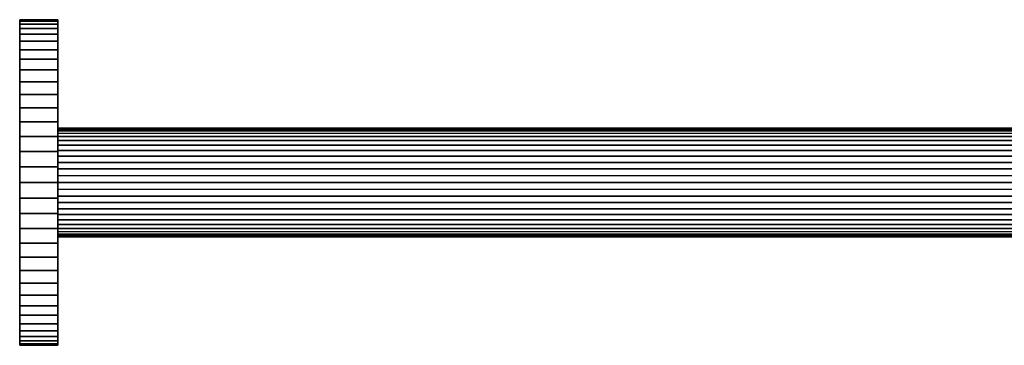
# Model space of a CAD drawing. Header units: metres. Extents: x 19 to 381, y -30 to 30.
# Tile 1 of 8: x 19 to 200, y -30 to 30. Entities that reach past the tile are written whole.
import ezdxf

# ---------------------------------------------------------------- set-up
doc = ezdxf.new("R2010")
doc.units = ezdxf.units.M
doc.layers.add('solid_26_000_800_XXX', color=7, linetype='CONTINUOUS')

msp = doc.modelspace()

# ---------------------------------------------------------------- linework, layer by layer
at = {"layer": 'solid_26_000_800_XXX'}
for points in [[(19.299999, 29.964975, 1.431566), (19.299999, 29.694792, 4.265066), (26.299999, 29.694792, 4.265066), (26.299999, 29.964975, 1.431566)], [(19.299999, 29.964975, -1.431566), (19.299999, 29.964975, 1.431566), (26.299999, 29.964975, 1.431566), (26.299999, 29.964975, -1.431566)], [(19.299999, 29.694792, -4.265066), (19.299999, 29.964975, -1.431566), (26.299999, 29.964975, -1.431566), (26.299999, 29.694792, -4.265066)], [(19.299999, 29.694792, -4.265066), (19.299999, 29.694792, 4.265066), (19.299999, 29.964975, 1.431566)], [(19.299999, 29.694792, -4.265066), (19.299999, 29.964975, 1.431566), (19.299999, 29.964975, -1.431566)], [(19.299999, 29.694792, 4.265066), (19.299999, 29.152538, 7.075324), (26.299999, 29.152538, 7.075324), (26.299999, 29.694792, 4.265066)], [(19.299999, 29.152538, -7.075324), (19.299999, 29.694792, -4.265066), (26.299999, 29.694792, -4.265066), (26.299999, 29.152538, -7.075324)], [(19.299999, 29.152538, -7.075324), (19.299999, 29.152538, 7.075324), (19.299999, 29.694792, 4.265066)], [(19.299999, 29.152538, -7.075324), (19.299999, 29.694792, 4.265066), (19.299999, 29.694792, -4.265066)], [(19.299999, 29.152538, 7.075324), (19.299999, 28.350901, 9.809055), (26.299999, 28.350901, 9.809055), (26.299999, 29.152538, 7.075324)], [(19.299999, 28.350901, -9.809055), (19.299999, 29.152538, -7.075324), (26.299999, 29.152538, -7.075324), (26.299999, 28.350901, -9.809055)], [(19.299999, 28.350901, -9.809055), (19.299999, 28.350901, 9.809055), (19.299999, 29.152538, 7.075324)], [(19.299999, 28.350901, -9.809055), (19.299999, 29.152538, 7.075324), (19.299999, 29.152538, -7.075324)], [(26.299999, 29.964975, -1.431566), (26.299999, 29.964975, 1.431566), (26.299999, 29.694792, 4.265066)], [(26.299999, 29.694792, -4.265066), (26.299999, 29.964975, -1.431566), (26.299999, 29.694792, 4.265066)], [(26.299999, 29.694792, -4.265066), (26.299999, 29.694792, 4.265066), (26.299999, 29.152538, 7.075324)], [(26.299999, 29.152538, -7.075324), (26.299999, 29.694792, -4.265066), (26.299999, 29.152538, 7.075324)], [(26.299999, 29.152538, -7.075324), (26.299999, 29.152538, 7.075324), (26.299999, 28.350901, 9.809055)], [(26.299999, 28.350901, -9.809055), (26.299999, 29.152538, -7.075324), (26.299999, 28.350901, 9.809055)], [(19.299999, 28.350901, 9.809055), (19.299999, 27.287321, 12.462846), (26.299999, 27.287321, 12.462846), (26.299999, 28.350901, 9.809055)], [(19.299999, 27.287321, -12.462846), (19.299999, 28.350901, -9.809055), (26.299999, 28.350901, -9.809055), (26.299999, 27.287321, -12.462846)], [(19.299999, 27.287321, -12.462846), (19.299999, 27.287321, 12.462846), (19.299999, 28.350901, 9.809055)], [(19.299999, 27.287321, -12.462846), (19.299999, 28.350901, 9.809055), (19.299999, 28.350901, -9.809055)], [(19.299999, 27.287321, 12.462846), (19.299999, 25.980762, 15), (26.299999, 25.980762, 15), (26.299999, 27.287321, 12.462846)], [(19.299999, 25.980762, -15), (19.299999, 27.287321, -12.462846), (26.299999, 27.287321, -12.462846), (26.299999, 25.980762, -15)], [(19.299999, 25.980762, -15), (19.299999, 25.980762, 15), (19.299999, 27.287321, 12.462846)], [(19.299999, 25.980762, -15), (19.299999, 27.287321, 12.462846), (19.299999, 27.287321, -12.462846)], [(26.299999, 28.350901, -9.809055), (26.299999, 28.350901, 9.809055), (26.299999, 27.287321, 12.462846)], [(26.299999, 27.287321, -12.462846), (26.299999, 28.350901, -9.809055), (26.299999, 27.287321, 12.462846)], [(26.299999, 27.287321, -12.462846), (26.299999, 27.287321, 12.462846), (26.299999, 25.980762, 15)], [(26.299999, 25.980762, -15), (26.299999, 27.287321, -12.462846), (26.299999, 25.980762, 15)], [(19.299999, 25.980762, 15), (19.299999, 24.436802, 17.400091), (26.299999, 24.436802, 17.400091), (26.299999, 25.980762, 15)], [(19.299999, 24.436802, -17.400091), (19.299999, 25.980762, -15), (26.299999, 25.980762, -15), (26.299999, 24.436802, -17.400091)], [(19.299999, 24.436802, -17.400091), (19.299999, 24.436802, 17.400091), (19.299999, 25.980762, 15)], [(19.299999, 24.436802, -17.400091), (19.299999, 25.980762, 15), (19.299999, 25.980762, -15)], [(26.299999, 25.980762, -15), (26.299999, 25.980762, 15), (26.299999, 24.436802, 17.400091)], [(26.299999, 24.436802, -17.400091), (26.299999, 25.980762, -15), (26.299999, 24.436802, 17.400091)], [(19.299999, 24.436802, 17.400091), (19.299999, 22.670341, 19.648073), (26.299999, 22.670341, 19.648073), (26.299999, 24.436802, 17.400091)], [(19.299999, 22.670341, -19.648073), (19.299999, 24.436802, -17.400091), (26.299999, 24.436802, -17.400091), (26.299999, 22.670341, -19.648073)], [(19.299999, 22.670341, -19.648073), (19.299999, 22.670341, 19.648073), (19.299999, 24.436802, 17.400091)], [(19.299999, 22.670341, -19.648073), (19.299999, 24.436802, 17.400091), (19.299999, 24.436802, -17.400091)], [(26.299999, 24.436802, -17.400091), (26.299999, 24.436802, 17.400091), (26.299999, 22.670341, 19.648073)], [(26.299999, 22.670341, -19.648073), (26.299999, 24.436802, -17.400091), (26.299999, 22.670341, 19.648073)], [(19.299999, 22.670341, 19.648073), (19.299999, 20.70368, 21.709177), (26.299999, 20.70368, 21.709177), (26.299999, 22.670341, 19.648073)], [(19.299999, 20.70368, -21.709177), (19.299999, 22.670341, -19.648073), (26.299999, 22.670341, -19.648073), (26.299999, 20.70368, -21.709177)], [(19.299999, 20.70368, -21.709177), (19.299999, 20.70368, 21.709177), (19.299999, 22.670341, 19.648073)], [(19.299999, 20.70368, -21.709177), (19.299999, 22.670341, 19.648073), (19.299999, 22.670341, -19.648073)], [(26.299999, 22.670341, -19.648073), (26.299999, 22.670341, 19.648073), (26.299999, 20.70368, 21.709177)], [(26.299999, 20.70368, -21.709177), (26.299999, 22.670341, -19.648073), (26.299999, 20.70368, 21.709177)], [(19.299999, 20.70368, 21.709177), (19.299999, 18.54105, 23.58391), (26.299999, 18.54105, 23.58391), (26.299999, 20.70368, 21.709177)], [(19.299999, 18.54105, -23.58391), (19.299999, 20.70368, -21.709177), (26.299999, 20.70368, -21.709177), (26.299999, 18.54105, -23.58391)], [(19.299999, 16.22226, -25.234646), (19.299999, 18.54105, 23.58391), (19.299999, 20.70368, 21.709177), (19.299999, 18.54105, -23.58391)], [(19.299999, 18.54105, -23.58391), (19.299999, 20.70368, 21.709177), (19.299999, 20.70368, -21.709177)], [(26.299999, 20.70368, -21.709177), (26.299999, 18.54105, 23.58391), (26.299999, 16.22226, 25.234646), (26.299999, 18.54105, -23.58391)], [(26.299999, 20.70368, -21.709177), (26.299999, 20.70368, 21.709177), (26.299999, 18.54105, 23.58391)], [(19.299999, 18.54105, 23.58391), (19.299999, 16.22226, 25.234646), (26.299999, 16.22226, 25.234646), (26.299999, 18.54105, 23.58391)], [(19.299999, 16.22226, -25.234646), (19.299999, 18.54105, -23.58391), (26.299999, 18.54105, -23.58391), (26.299999, 16.22226, -25.234646)], [(19.299999, 13.742715, -26.666212), (19.299999, 16.22226, 25.234646), (19.299999, 18.54105, 23.58391), (19.299999, 16.22226, -25.234646)], [(26.299999, 16.22226, -25.234646), (26.299999, 18.54105, -23.58391), (26.299999, 16.22226, 25.234646)], [(19.299999, 16.22226, 25.234646), (19.299999, 13.742715, 26.666212), (26.299999, 13.742715, 26.666212), (26.299999, 16.22226, 25.234646)], [(19.299999, 13.742715, -26.666212), (19.299999, 16.22226, -25.234646), (26.299999, 16.22226, -25.234646), (26.299999, 13.742715, -26.666212)], [(19.299999, 11.15374, -27.848976), (19.299999, 13.742715, 26.666212), (19.299999, 16.22226, 25.234646), (19.299999, 13.742715, -26.666212)], [(26.299999, 13.742715, -26.666212), (26.299999, 16.22226, -25.234646), (26.299999, 16.22226, 25.234646), (26.299999, 13.742715, 26.666212)], [(19.299999, 13.742715, 26.666212), (19.299999, 11.15374, 27.848976), (26.299999, 11.15374, 27.848976), (26.299999, 13.742715, 26.666212)], [(19.299999, 11.15374, -27.848976), (19.299999, 13.742715, -26.666212), (26.299999, 13.742715, -26.666212), (26.299999, 11.15374, -27.848976)], [(19.299999, 8.448859, -28.784502), (19.299999, 11.15374, 27.848976), (19.299999, 13.742715, 26.666212), (19.299999, 11.15374, -27.848976)], [(26.299999, 11.15374, -27.848976), (26.299999, 13.742715, -26.666212), (26.299999, 13.742715, 26.666212), (26.299999, 11.15374, 27.848976)], [(19.299999, 11.15374, 27.848976), (19.299999, 8.448859, 28.784502), (26.299999, 8.448859, 28.784502), (26.299999, 11.15374, 27.848976)], [(19.299999, 8.448859, -28.784502), (19.299999, 11.15374, -27.848976), (26.299999, 11.15374, -27.848976), (26.299999, 8.448859, -28.784502)], [(19.299999, 5.681583, -29.457022), (19.299999, 8.448859, 28.784502), (19.299999, 11.15374, 27.848976), (19.299999, 8.448859, -28.784502)], [(26.299999, 9.821674, 1.876298), (26.299999, 9.979865, 0.625026), (26.299999, 11.15374, 27.848976), (26.299999, 8.448859, 28.784502)], [(26.299999, 9.979865, 0.625026), (26.299999, 11.15374, -27.848976), (26.299999, 11.15374, 27.848976)], [(26.299999, 8.44448, -5.355786), (26.299999, 8.448859, -28.784502), (26.299999, 11.15374, -27.848976), (26.299999, 9.046517, -4.259571)], [(26.299999, 9.511029, -3.087293), (26.299999, 9.046517, -4.259571), (26.299999, 11.15374, -27.848976)], [(26.299999, 9.821674, -1.876298), (26.299999, 9.511029, -3.087293), (26.299999, 11.15374, -27.848976)], [(26.299999, 9.979865, -0.625026), (26.299999, 9.821674, -1.876298), (26.299999, 11.15374, -27.848976)], [(26.299999, 9.979865, 0.625026), (26.299999, 9.979865, -0.625026), (26.299999, 11.15374, -27.848976)], [(26.299999, 9.979865, 0.625026), (26.299999, 9.821674, 1.876298), (331.299988, 9.822872, 1.873813), (331.299988, 9.980268, 0.627905)], [(26.299999, 9.979865, -0.625026), (26.299999, 9.979865, 0.625026), (331.299988, 9.980268, 0.627905), (331.299988, 9.980268, -0.627905)], [(26.299999, 9.821674, -1.876298), (26.299999, 9.979865, -0.625026), (331.299988, 9.980268, -0.627905), (331.299988, 9.822872, -1.873813)], [(26.299999, 9.821674, 1.876298), (26.299999, 9.511029, 3.087293), (331.299988, 9.510565, 3.09017), (331.299988, 9.822872, 1.873813)], [(26.299999, 9.511029, -3.087293), (26.299999, 9.821674, -1.876298), (331.299988, 9.822872, -1.873813), (331.299988, 9.510565, -3.09017)], [(26.299999, 9.511029, 3.087293), (26.299999, 9.821674, 1.876298), (26.299999, 8.448859, 28.784502)], [(26.299999, 9.511029, 3.087293), (26.299999, 9.046517, 4.259571), (331.299988, 9.04827, 4.257793), (331.299988, 9.510565, 3.09017)], [(26.299999, 9.046517, -4.259571), (26.299999, 9.511029, -3.087293), (331.299988, 9.510565, -3.09017), (331.299988, 9.04827, -4.257793)], [(26.299999, 9.046517, 4.259571), (26.299999, 9.511029, 3.087293), (26.299999, 8.448859, 28.784502)], [(19.299999, 8.448859, 28.784502), (19.299999, 5.681583, 29.457022), (26.299999, 5.681583, 29.457022), (26.299999, 8.448859, 28.784502)], [(19.299999, 5.681583, -29.457022), (19.299999, 8.448859, -28.784502), (26.299999, 8.448859, -28.784502), (26.299999, 5.681583, -29.457022)], [(19.299999, 2.868953, -29.861), (19.299999, 5.681583, 29.457022), (19.299999, 8.448859, 28.784502), (19.299999, 5.681583, -29.457022)], [(26.299999, 9.046517, 4.259571), (26.299999, 8.44448, 5.355786), (331.299988, 8.443279, 5.358268), (331.299988, 9.04827, 4.257793)], [(26.299999, 8.44448, -5.355786), (26.299999, 9.046517, -4.259571), (331.299988, 9.04827, -4.257793), (331.299988, 8.443279, -5.358268)], [(26.299999, 8.44448, 5.355786), (26.299999, 9.046517, 4.259571), (26.299999, 8.448859, 28.784502)], [(26.299999, 7.703179, 6.375143), (26.299999, 8.44448, 5.355786), (26.299999, 8.448859, 28.784502), (26.299999, 5.681583, 29.457022)], [(26.299999, 4.819111, -8.762094), (26.299999, 5.681583, -29.457022), (26.299999, 8.448859, -28.784502), (26.299999, 5.876091, -8.090203)], [(26.299999, 6.847089, -7.287899), (26.299999, 5.876091, -8.090203), (26.299999, 8.448859, -28.784502)], [(26.299999, 7.703179, -6.375143), (26.299999, 6.847089, -7.287899), (26.299999, 8.448859, -28.784502)], [(26.299999, 8.44448, -5.355786), (26.299999, 7.703179, -6.375143), (26.299999, 8.448859, -28.784502)], [(26.299999, 8.44448, 5.355786), (26.299999, 7.703179, 6.375143), (331.299988, 7.705132, 6.37424), (331.299988, 8.443279, 5.358268)], [(26.299999, 7.703179, -6.375143), (26.299999, 8.44448, -5.355786), (331.299988, 8.443279, -5.358268), (331.299988, 7.705132, -6.37424)], [(26.299999, 7.703179, 6.375143), (26.299999, 6.847089, 7.287899), (331.299988, 6.845471, 7.289686), (331.299988, 7.705132, 6.37424)], [(26.299999, 6.847089, -7.287899), (26.299999, 7.703179, -6.375143), (331.299988, 7.705132, -6.37424), (331.299988, 6.845471, -7.289686)], [(26.299999, 6.847089, 7.287899), (26.299999, 7.703179, 6.375143), (26.299999, 5.681583, 29.457022)], [(19.299999, 5.681583, 29.457022), (19.299999, 2.868953, 29.861), (26.299999, 2.868953, 29.861), (26.299999, 5.681583, 29.457022)], [(19.299999, 2.868953, -29.861), (19.299999, 5.681583, -29.457022), (26.299999, 5.681583, -29.457022), (26.299999, 2.868953, -29.861)], [(19.299999, 0, -30), (19.299999, 2.868953, 29.861), (19.299999, 5.681583, 29.457022), (19.299999, 2.868953, -29.861)], [(26.299999, 6.847089, 7.287899), (26.299999, 5.876091, 8.090203), (331.299988, 5.877852, 8.09017), (331.299988, 6.845471, 7.289686)], [(26.299999, 5.876091, -8.090203), (26.299999, 6.847089, -7.287899), (331.299988, 6.845471, -7.289686), (331.299988, 5.877852, -8.09017)], [(26.299999, 5.876091, 8.090203), (26.299999, 6.847089, 7.287899), (26.299999, 5.681583, 29.457022)], [(26.299999, 5.876091, 8.090203), (26.299999, 4.819111, 8.762094), (331.299988, 4.817537, 8.763067), (331.299988, 5.877852, 8.09017)], [(26.299999, 4.819111, -8.762094), (26.299999, 5.876091, -8.090203), (331.299988, 5.877852, -8.09017), (331.299988, 4.817537, -8.763067)], [(26.299999, 4.819111, 8.762094), (26.299999, 5.876091, 8.090203), (26.299999, 5.681583, 29.457022)], [(26.299999, 3.680027, 9.297104), (26.299999, 4.819111, 8.762094), (26.299999, 5.681583, 29.457022), (26.299999, 2.868953, 29.861)], [(26.299999, 2.488049, -9.685527), (26.299999, 2.868953, -29.861), (26.299999, 5.681583, -29.457022), (26.299999, 3.680027, -9.297104)], [(26.299999, 4.819111, -8.762094), (26.299999, 3.680027, -9.297104), (26.299999, 5.681583, -29.457022)], [(26.299999, 4.819111, 8.762094), (26.299999, 3.680027, 9.297104), (331.299988, 3.681246, 9.297765), (331.299988, 4.817537, 8.763067)], [(26.299999, 3.680027, -9.297104), (26.299999, 4.819111, -8.762094), (331.299988, 4.817537, -8.763067), (331.299988, 3.681246, -9.297765)], [(26.299999, 3.680027, 9.297104), (26.299999, 2.488049, 9.685527), (331.299988, 2.486899, 9.685832), (331.299988, 3.681246, 9.297765)], [(26.299999, 2.488049, -9.685527), (26.299999, 3.680027, -9.297104), (331.299988, 3.681246, -9.297765), (331.299988, 2.486899, -9.685832)], [(26.299999, 2.488049, 9.685527), (26.299999, 3.680027, 9.297104), (26.299999, 2.868953, 29.861)], [(19.299999, 2.868953, 29.861), (19.299999, 0, 30), (26.299999, 0, 30), (26.299999, 2.868953, 29.861)], [(19.299999, 0, -30), (19.299999, 2.868953, -29.861), (26.299999, 2.868953, -29.861), (26.299999, 0, -30)], [(19.299999, -2.868953, -29.861), (19.299999, 0, 30), (19.299999, 2.868953, 29.861), (19.299999, 0, -30)], [(26.299999, 1.264344, 9.918595), (26.299999, 2.488049, 9.685527), (26.299999, 2.868953, 29.861), (26.299999, 0, 30)], [(26.299999, 1.264344, -9.918595), (26.299999, 0, -10), (26.299999, 0, -30), (26.299999, 2.868953, -29.861)], [(26.299999, 2.488049, -9.685527), (26.299999, 1.264344, -9.918595), (26.299999, 2.868953, -29.861)], [(26.299999, 2.488049, 9.685527), (26.299999, 1.264344, 9.918595), (331.299988, 1.253332, 9.921147), (331.299988, 2.486899, 9.685832)], [(26.299999, 1.264344, -9.918595), (26.299999, 2.488049, -9.685527), (331.299988, 2.486899, -9.685832), (331.299988, 1.253332, -9.921147)], [(19.299999, 0, 30), (19.299999, -2.868953, 29.861), (26.299999, -2.868953, 29.861), (26.299999, 0, 30)], [(19.299999, -2.868953, -29.861), (19.299999, 0, -30), (26.299999, 0, -30), (26.299999, -2.868953, -29.861)], [(19.299999, -5.681583, -29.457022), (19.299999, -2.868953, 29.861), (19.299999, 0, 30), (19.299999, -2.868953, -29.861)], [(26.299999, 1.264344, 9.918595), (26.299999, 0, 10), (331.299988, 0, 10), (331.299988, 1.253332, 9.921147)], [(26.299999, 0, -10), (26.299999, 1.264344, -9.918595), (331.299988, 1.253332, -9.921147), (331.299988, 0, -10)], [(26.299999, 1.264344, 9.918595), (26.299999, 0, 30), (26.299999, 0, 10)], [(26.299999, 0, 10), (26.299999, -1.264344, 9.918595), (331.299988, -1.253332, 9.921147), (331.299988, 0, 10)], [(26.299999, -1.264344, 9.918595), (26.299999, 0, 10), (26.299999, 0, 30), (26.299999, -2.868953, 29.861)], [(26.299999, -1.264344, -9.918595), (26.299999, -2.488049, -9.685527), (26.299999, -2.868953, -29.861), (26.299999, 0, -30)], [(26.299999, 0, -10), (26.299999, -1.264344, -9.918595), (26.299999, 0, -30)], [(26.299999, -1.264344, -9.918595), (26.299999, 0, -10), (331.299988, 0, -10), (331.299988, -1.253332, -9.921147)], [(26.299999, -2.488049, -9.685527), (26.299999, -1.264344, -9.918595), (331.299988, -1.253332, -9.921147), (331.299988, -2.486899, -9.685832)], [(26.299999, -1.264344, 9.918595), (26.299999, -2.488049, 9.685527), (331.299988, -2.486899, 9.685832), (331.299988, -1.253332, 9.921147)], [(26.299999, -2.488049, 9.685527), (26.299999, -1.264344, 9.918595), (26.299999, -2.868953, 29.861)], [(19.299999, -5.681583, -29.457022), (19.299999, -2.868953, -29.861), (26.299999, -2.868953, -29.861), (26.299999, -5.681583, -29.457022)], [(19.299999, -2.868953, 29.861), (19.299999, -5.681583, 29.457022), (26.299999, -5.681583, 29.457022), (26.299999, -2.868953, 29.861)], [(19.299999, -8.448859, -28.784502), (19.299999, -5.681583, 29.457022), (19.299999, -2.868953, 29.861), (19.299999, -5.681583, -29.457022)], [(26.299999, -3.680027, -9.297104), (26.299999, -2.488049, -9.685527), (331.299988, -2.486899, -9.685832), (331.299988, -3.681246, -9.297765)], [(26.299999, -2.488049, 9.685527), (26.299999, -3.680027, 9.297104), (331.299988, -3.681246, 9.297765), (331.299988, -2.486899, 9.685832)], [(26.299999, -2.488049, -9.685527), (26.299999, -3.680027, -9.297104), (26.299999, -2.868953, -29.861)], [(26.299999, -2.488049, 9.685527), (26.299999, -2.868953, 29.861), (26.299999, -5.681583, 29.457022), (26.299999, -3.680027, 9.297104)], [(26.299999, -3.680027, -9.297104), (26.299999, -4.819111, -8.762094), (26.299999, -5.681583, -29.457022), (26.299999, -2.868953, -29.861)], [(26.299999, -4.819111, -8.762094), (26.299999, -3.680027, -9.297104), (331.299988, -3.681246, -9.297765), (331.299988, -4.817537, -8.763067)], [(26.299999, -3.680027, 9.297104), (26.299999, -4.819111, 8.762094), (331.299988, -4.817537, 8.763067), (331.299988, -3.681246, 9.297765)], [(26.299999, -4.819111, 8.762094), (26.299999, -3.680027, 9.297104), (26.299999, -5.681583, 29.457022)], [(26.299999, -5.876091, -8.090203), (26.299999, -4.819111, -8.762094), (331.299988, -4.817537, -8.763067), (331.299988, -5.877852, -8.09017)], [(26.299999, -4.819111, 8.762094), (26.299999, -5.876091, 8.090203), (331.299988, -5.877852, 8.09017), (331.299988, -4.817537, 8.763067)], [(26.299999, -4.819111, -8.762094), (26.299999, -5.876091, -8.090203), (26.299999, -5.681583, -29.457022)], [(26.299999, -4.819111, 8.762094), (26.299999, -5.681583, 29.457022), (26.299999, -8.448859, 28.784502), (26.299999, -5.876091, 8.090203)], [(19.299999, -8.448859, -28.784502), (19.299999, -5.681583, -29.457022), (26.299999, -5.681583, -29.457022), (26.299999, -8.448859, -28.784502)], [(19.299999, -5.681583, 29.457022), (19.299999, -8.448859, 28.784502), (26.299999, -8.448859, 28.784502), (26.299999, -5.681583, 29.457022)], [(19.299999, -11.15374, -27.848976), (19.299999, -8.448859, 28.784502), (19.299999, -5.681583, 29.457022), (19.299999, -8.448859, -28.784502)], [(26.299999, -7.703179, -6.375143), (26.299999, -8.44448, -5.355786), (26.299999, -8.448859, -28.784502), (26.299999, -5.681583, -29.457022)], [(26.299999, -6.847089, -7.287899), (26.299999, -7.703179, -6.375143), (26.299999, -5.681583, -29.457022)], [(26.299999, -5.876091, -8.090203), (26.299999, -6.847089, -7.287899), (26.299999, -5.681583, -29.457022)], [(26.299999, -6.847089, -7.287899), (26.299999, -5.876091, -8.090203), (331.299988, -5.877852, -8.09017), (331.299988, -6.845471, -7.289686)], [(26.299999, -5.876091, 8.090203), (26.299999, -6.847089, 7.287899), (331.299988, -6.845471, 7.289686), (331.299988, -5.877852, 8.09017)], [(26.299999, -6.847089, 7.287899), (26.299999, -5.876091, 8.090203), (26.299999, -8.448859, 28.784502)], [(26.299999, -7.703179, -6.375143), (26.299999, -6.847089, -7.287899), (331.299988, -6.845471, -7.289686), (331.299988, -7.705132, -6.37424)], [(26.299999, -6.847089, 7.287899), (26.299999, -7.703179, 6.375143), (331.299988, -7.705132, 6.37424), (331.299988, -6.845471, 7.289686)], [(26.299999, -7.703179, 6.375143), (26.299999, -6.847089, 7.287899), (26.299999, -8.448859, 28.784502)], [(19.299999, -11.15374, -27.848976), (19.299999, -8.448859, -28.784502), (26.299999, -8.448859, -28.784502), (26.299999, -11.15374, -27.848976)], [(19.299999, -8.448859, 28.784502), (19.299999, -11.15374, 27.848976), (26.299999, -11.15374, 27.848976), (26.299999, -8.448859, 28.784502)], [(19.299999, -13.742715, -26.666212), (19.299999, -11.15374, 27.848976), (19.299999, -8.448859, 28.784502), (19.299999, -11.15374, -27.848976)], [(26.299999, -8.44448, -5.355786), (26.299999, -7.703179, -6.375143), (331.299988, -7.705132, -6.37424), (331.299988, -8.443279, -5.358268)], [(26.299999, -7.703179, 6.375143), (26.299999, -8.44448, 5.355786), (331.299988, -8.443279, 5.358268), (331.299988, -7.705132, 6.37424)], [(26.299999, -8.44448, 5.355786), (26.299999, -7.703179, 6.375143), (26.299999, -8.448859, 28.784502)], [(26.299999, -9.046517, -4.259571), (26.299999, -8.44448, -5.355786), (331.299988, -8.443279, -5.358268), (331.299988, -9.04827, -4.257793)], [(26.299999, -8.44448, 5.355786), (26.299999, -9.046517, 4.259571), (331.299988, -9.04827, 4.257793), (331.299988, -8.443279, 5.358268)], [(26.299999, -8.44448, -5.355786), (26.299999, -9.046517, -4.259571), (26.299999, -8.448859, -28.784502)], [(26.299999, -8.44448, 5.355786), (26.299999, -8.448859, 28.784502), (26.299999, -11.15374, 27.848976), (26.299999, -9.046517, 4.259571)], [(26.299999, -9.821674, -1.876298), (26.299999, -9.979865, -0.625026), (26.299999, -11.15374, -27.848976), (26.299999, -8.448859, -28.784502)], [(26.299999, -9.511029, -3.087293), (26.299999, -9.821674, -1.876298), (26.299999, -8.448859, -28.784502)], [(26.299999, -9.046517, -4.259571), (26.299999, -9.511029, -3.087293), (26.299999, -8.448859, -28.784502)], [(26.299999, -9.511029, -3.087293), (26.299999, -9.046517, -4.259571), (331.299988, -9.04827, -4.257793), (331.299988, -9.510565, -3.09017)], [(26.299999, -9.046517, 4.259571), (26.299999, -9.511029, 3.087293), (331.299988, -9.510565, 3.09017), (331.299988, -9.04827, 4.257793)], [(26.299999, -9.511029, 3.087293), (26.299999, -9.046517, 4.259571), (26.299999, -11.15374, 27.848976)], [(26.299999, -9.821674, -1.876298), (26.299999, -9.511029, -3.087293), (331.299988, -9.510565, -3.09017), (331.299988, -9.822872, -1.873813)], [(26.299999, -9.511029, 3.087293), (26.299999, -9.821674, 1.876298), (331.299988, -9.822872, 1.873813), (331.299988, -9.510565, 3.09017)], [(26.299999, -9.821674, 1.876298), (26.299999, -9.511029, 3.087293), (26.299999, -11.15374, 27.848976)], [(26.299999, -9.979865, -0.625026), (26.299999, -9.821674, -1.876298), (331.299988, -9.822872, -1.873813), (331.299988, -9.980268, -0.627905)], [(26.299999, -9.821674, 1.876298), (26.299999, -9.979865, 0.625026), (331.299988, -9.980268, 0.627905), (331.299988, -9.822872, 1.873813)], [(26.299999, -9.979865, 0.625026), (26.299999, -9.821674, 1.876298), (26.299999, -11.15374, 27.848976)], [(26.299999, -9.979865, 0.625026), (26.299999, -9.979865, -0.625026), (331.299988, -9.980268, -0.627905), (331.299988, -9.980268, 0.627905)], [(26.299999, -9.979865, -0.625026), (26.299999, -11.15374, 27.848976), (26.299999, -11.15374, -27.848976)], [(26.299999, -9.979865, -0.625026), (26.299999, -9.979865, 0.625026), (26.299999, -11.15374, 27.848976)], [(19.299999, -13.742715, -26.666212), (19.299999, -11.15374, -27.848976), (26.299999, -11.15374, -27.848976), (26.299999, -13.742715, -26.666212)], [(19.299999, -11.15374, 27.848976), (19.299999, -13.742715, 26.666212), (26.299999, -13.742715, 26.666212), (26.299999, -11.15374, 27.848976)], [(19.299999, -16.22226, -25.234646), (19.299999, -13.742715, 26.666212), (19.299999, -11.15374, 27.848976), (19.299999, -13.742715, -26.666212)], [(26.299999, -11.15374, 27.848976), (26.299999, -13.742715, 26.666212), (26.299999, -13.742715, -26.666212), (26.299999, -11.15374, -27.848976)], [(19.299999, -16.22226, -25.234646), (19.299999, -13.742715, -26.666212), (26.299999, -13.742715, -26.666212), (26.299999, -16.22226, -25.234646)], [(19.299999, -13.742715, 26.666212), (19.299999, -16.22226, 25.234646), (26.299999, -16.22226, 25.234646), (26.299999, -13.742715, 26.666212)], [(19.299999, -18.54105, -23.58391), (19.299999, -16.22226, 25.234646), (19.299999, -13.742715, 26.666212), (19.299999, -16.22226, -25.234646)], [(26.299999, -13.742715, 26.666212), (26.299999, -16.22226, 25.234646), (26.299999, -16.22226, -25.234646), (26.299999, -13.742715, -26.666212)], [(19.299999, -18.54105, -23.58391), (19.299999, -16.22226, -25.234646), (26.299999, -16.22226, -25.234646), (26.299999, -18.54105, -23.58391)], [(19.299999, -16.22226, 25.234646), (19.299999, -18.54105, 23.58391), (26.299999, -18.54105, 23.58391), (26.299999, -16.22226, 25.234646)], [(19.299999, -20.70368, -21.709177), (19.299999, -18.54105, 23.58391), (19.299999, -16.22226, 25.234646), (19.299999, -18.54105, -23.58391)], [(26.299999, -20.70368, 21.709177), (26.299999, -18.54105, -23.58391), (26.299999, -16.22226, -25.234646), (26.299999, -18.54105, 23.58391)], [(26.299999, -16.22226, 25.234646), (26.299999, -18.54105, 23.58391), (26.299999, -16.22226, -25.234646)], [(19.299999, -20.70368, -21.709177), (19.299999, -18.54105, -23.58391), (26.299999, -18.54105, -23.58391), (26.299999, -20.70368, -21.709177)], [(19.299999, -18.54105, 23.58391), (19.299999, -20.70368, 21.709177), (26.299999, -20.70368, 21.709177), (26.299999, -18.54105, 23.58391)], [(19.299999, -20.70368, -21.709177), (19.299999, -20.70368, 21.709177), (19.299999, -18.54105, 23.58391)], [(26.299999, -20.70368, 21.709177), (26.299999, -20.70368, -21.709177), (26.299999, -18.54105, -23.58391)], [(19.299999, -22.670341, -19.648073), (19.299999, -20.70368, -21.709177), (26.299999, -20.70368, -21.709177), (26.299999, -22.670341, -19.648073)], [(19.299999, -20.70368, 21.709177), (19.299999, -22.670341, 19.648073), (26.299999, -22.670341, 19.648073), (26.299999, -20.70368, 21.709177)], [(19.299999, -22.670341, -19.648073), (19.299999, -22.670341, 19.648073), (19.299999, -20.70368, 21.709177)], [(19.299999, -20.70368, -21.709177), (19.299999, -22.670341, -19.648073), (19.299999, -20.70368, 21.709177)], [(26.299999, -22.670341, 19.648073), (26.299999, -22.670341, -19.648073), (26.299999, -20.70368, -21.709177)], [(26.299999, -20.70368, 21.709177), (26.299999, -22.670341, 19.648073), (26.299999, -20.70368, -21.709177)], [(19.299999, -24.436802, -17.400091), (19.299999, -22.670341, -19.648073), (26.299999, -22.670341, -19.648073), (26.299999, -24.436802, -17.400091)], [(19.299999, -22.670341, 19.648073), (19.299999, -24.436802, 17.400091), (26.299999, -24.436802, 17.400091), (26.299999, -22.670341, 19.648073)], [(19.299999, -24.436802, -17.400091), (19.299999, -24.436802, 17.400091), (19.299999, -22.670341, 19.648073)], [(19.299999, -22.670341, -19.648073), (19.299999, -24.436802, -17.400091), (19.299999, -22.670341, 19.648073)], [(26.299999, -24.436802, 17.400091), (26.299999, -24.436802, -17.400091), (26.299999, -22.670341, -19.648073)], [(26.299999, -22.670341, 19.648073), (26.299999, -24.436802, 17.400091), (26.299999, -22.670341, -19.648073)], [(19.299999, -25.980762, -15), (19.299999, -24.436802, -17.400091), (26.299999, -24.436802, -17.400091), (26.299999, -25.980762, -15)], [(19.299999, -24.436802, 17.400091), (19.299999, -25.980762, 15), (26.299999, -25.980762, 15), (26.299999, -24.436802, 17.400091)], [(19.299999, -25.980762, -15), (19.299999, -25.980762, 15), (19.299999, -24.436802, 17.400091)], [(19.299999, -24.436802, -17.400091), (19.299999, -25.980762, -15), (19.299999, -24.436802, 17.400091)], [(26.299999, -25.980762, 15), (26.299999, -25.980762, -15), (26.299999, -24.436802, -17.400091)], [(26.299999, -24.436802, 17.400091), (26.299999, -25.980762, 15), (26.299999, -24.436802, -17.400091)], [(19.299999, -27.287321, -12.462846), (19.299999, -25.980762, -15), (26.299999, -25.980762, -15), (26.299999, -27.287321, -12.462846)], [(19.299999, -25.980762, 15), (19.299999, -27.287321, 12.462846), (26.299999, -27.287321, 12.462846), (26.299999, -25.980762, 15)], [(19.299999, -27.287321, -12.462846), (19.299999, -27.287321, 12.462846), (19.299999, -25.980762, 15)], [(19.299999, -25.980762, -15), (19.299999, -27.287321, -12.462846), (19.299999, -25.980762, 15)], [(26.299999, -27.287321, 12.462846), (26.299999, -27.287321, -12.462846), (26.299999, -25.980762, -15)], [(26.299999, -25.980762, 15), (26.299999, -27.287321, 12.462846), (26.299999, -25.980762, -15)], [(19.299999, -28.350901, -9.809055), (19.299999, -27.287321, -12.462846), (26.299999, -27.287321, -12.462846), (26.299999, -28.350901, -9.809055)], [(19.299999, -27.287321, 12.462846), (19.299999, -28.350901, 9.809055), (26.299999, -28.350901, 9.809055), (26.299999, -27.287321, 12.462846)], [(19.299999, -28.350901, -9.809055), (19.299999, -28.350901, 9.809055), (19.299999, -27.287321, 12.462846)], [(19.299999, -27.287321, -12.462846), (19.299999, -28.350901, -9.809055), (19.299999, -27.287321, 12.462846)], [(19.299999, -29.152538, -7.075324), (19.299999, -28.350901, -9.809055), (26.299999, -28.350901, -9.809055), (26.299999, -29.152538, -7.075324)], [(19.299999, -28.350901, 9.809055), (19.299999, -29.152538, 7.075324), (26.299999, -29.152538, 7.075324), (26.299999, -28.350901, 9.809055)], [(19.299999, -29.152538, -7.075324), (19.299999, -29.152538, 7.075324), (19.299999, -28.350901, 9.809055)], [(19.299999, -28.350901, -9.809055), (19.299999, -29.152538, -7.075324), (19.299999, -28.350901, 9.809055)], [(26.299999, -28.350901, 9.809055), (26.299999, -28.350901, -9.809055), (26.299999, -27.287321, -12.462846)], [(26.299999, -27.287321, 12.462846), (26.299999, -28.350901, 9.809055), (26.299999, -27.287321, -12.462846)], [(26.299999, -29.152538, 7.075324), (26.299999, -29.152538, -7.075324), (26.299999, -28.350901, -9.809055)], [(26.299999, -28.350901, 9.809055), (26.299999, -29.152538, 7.075324), (26.299999, -28.350901, -9.809055)], [(19.299999, -29.694792, -4.265066), (19.299999, -29.152538, -7.075324), (26.299999, -29.152538, -7.075324), (26.299999, -29.694792, -4.265066)], [(19.299999, -29.152538, 7.075324), (19.299999, -29.694792, 4.265066), (26.299999, -29.694792, 4.265066), (26.299999, -29.152538, 7.075324)], [(19.299999, -29.694792, -4.265066), (19.299999, -29.694792, 4.265066), (19.299999, -29.152538, 7.075324)], [(19.299999, -29.152538, -7.075324), (19.299999, -29.694792, -4.265066), (19.299999, -29.152538, 7.075324)], [(19.299999, -29.964975, -1.431566), (19.299999, -29.694792, -4.265066), (26.299999, -29.694792, -4.265066), (26.299999, -29.964975, -1.431566)], [(19.299999, -29.694792, 4.265066), (19.299999, -29.964975, 1.431566), (26.299999, -29.964975, 1.431566), (26.299999, -29.694792, 4.265066)], [(19.299999, -29.964975, -1.431566), (19.299999, -29.964975, 1.431566), (19.299999, -29.694792, 4.265066)], [(19.299999, -29.694792, -4.265066), (19.299999, -29.964975, -1.431566), (19.299999, -29.694792, 4.265066)], [(19.299999, -29.964975, 1.431566), (19.299999, -29.964975, -1.431566), (26.299999, -29.964975, -1.431566), (26.299999, -29.964975, 1.431566)], [(26.299999, -29.694792, 4.265066), (26.299999, -29.694792, -4.265066), (26.299999, -29.152538, -7.075324)], [(26.299999, -29.152538, 7.075324), (26.299999, -29.694792, 4.265066), (26.299999, -29.152538, -7.075324)], [(26.299999, -29.964975, 1.431566), (26.299999, -29.964975, -1.431566), (26.299999, -29.694792, -4.265066)], [(26.299999, -29.694792, 4.265066), (26.299999, -29.964975, 1.431566), (26.299999, -29.694792, -4.265066)]]:
    msp.add_3dface(points, dxfattribs=at)

doc.saveas('drawing.dxf')
